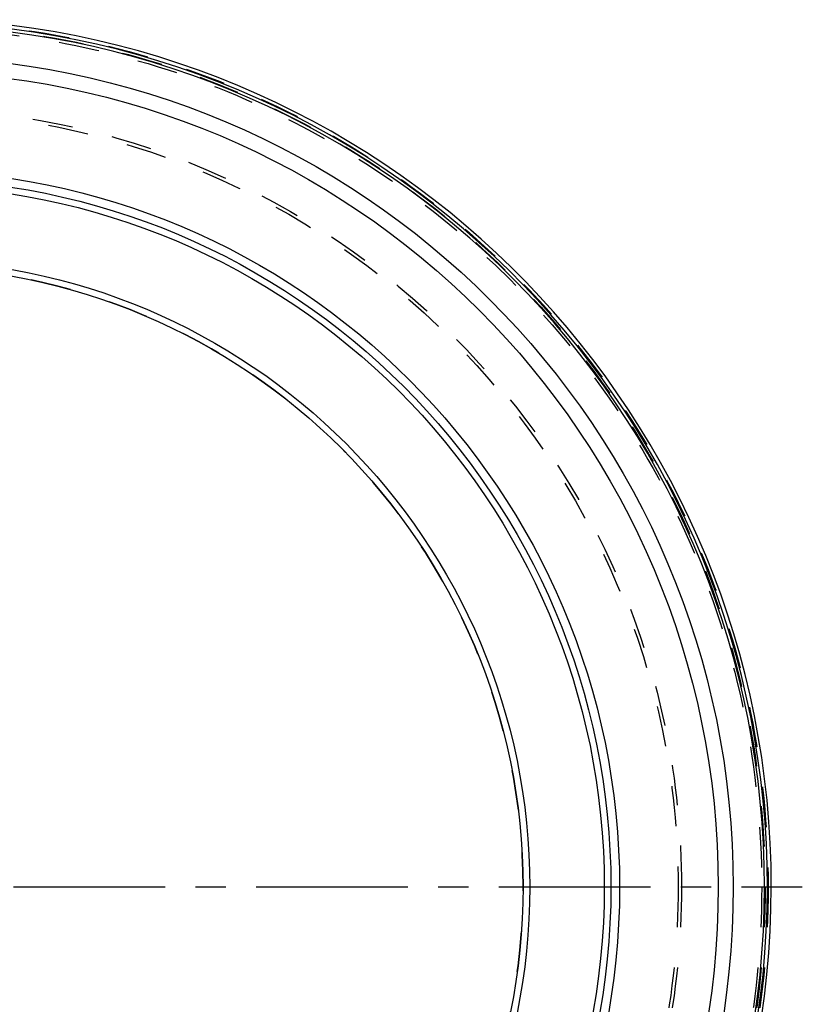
# Model space of a CAD drawing. Header units: millimetres. Extents: x 280 to 720, y 354 to 646.
# Tile 6 of 6: x 594 to 720, y 480 to 639. Entities that reach past the tile are written whole.
import ezdxf

# ---------------------------------------------------------------- set-up
doc = ezdxf.new("R2010")
doc.units = ezdxf.units.MM
doc.header["$LTSCALE"] = 65.185185
doc.linetypes.add('CENTER', pattern=[0.6, 0.375, -0.075, 0.075, -0.075])
doc.linetypes.add('HIDDEN', pattern=[0.2, 0.1, -0.1])
for name, color, linetype in [('ACHSE_S', 7, 'CONTINUOUS'), ('KOERPER', 7, 'CONTINUOUS'), ('KONST.EL_MIT_GEO', 7, 'CONTINUOUS')]:
    doc.layers.add(name, color=color, linetype=linetype)

msp = doc.modelspace()

# ---------------------------------------------------------------- linework, layer by layer
at = {"layer": 'ACHSE_S', "color": 2, "linetype": 'CENTER'}
msp.add_line((280, 498.93), (720, 498.93), dxfattribs=at)
at = {"layer": 'KOERPER', "color": 8, "linetype": 'HIDDEN'}
msp.add_circle((575, 498.93), 125, dxfattribs=at)
at = {"layer": 'KOERPER', "color": 7, "linetype": 'Continuous'}
for radius, start, end in [(140, 92.916, 87.084), (139.38, 92.9423, 87.0577), (138.9, 0, 87.0409)]:
    msp.add_arc((575, 498.93), radius, start, end, dxfattribs=at)
at = {"layer": 'KOERPER', "color": 8, "linetype": 'HIDDEN'}
msp.add_arc((575, 498.93), 100, 270, 90, dxfattribs=at)
at = {"layer": 'KONST.EL_MIT_GEO', "color": 8, "linetype": 'HIDDEN'}
for radius in [139.5, 139, 138.46, 125.54, 125]:
    msp.add_circle((575, 498.93), radius, dxfattribs=at)
at = {"layer": 'KONST.EL_MIT_GEO', "color": 7, "linetype": 'Continuous'}
for radius in [133.87, 131.45, 115.55, 114.15, 113.08, 101.07, 100]:
    msp.add_circle((575, 498.93), radius, dxfattribs=at)
msp.add_arc((575, 498.93), 138.9, 180, 360, dxfattribs=at)

doc.saveas('drawing.dxf')
